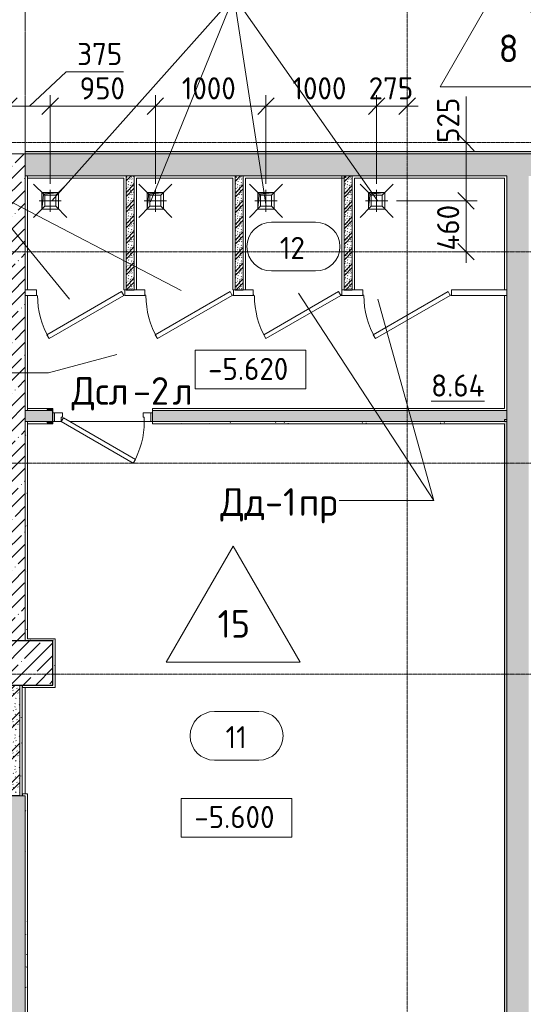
# Model space of a CAD drawing. Header units: millimetres. Extents: x 93132 to 156147, y -10965 to 65044.
# Tile 19 of 58: x 121419 to 125971, y 25618 to 34510. Entities that reach past the tile are written whole.
import ezdxf

# ---------------------------------------------------------------- set-up
doc = ezdxf.new("R2010")
doc.units = ezdxf.units.MM
doc.linetypes.add('3_ Штрих_ 1 х 1 мм', pattern=[2, 1, -1])
doc.linetypes.add('4_ Штрихпунктир_ 10 х 2 мм', pattern=[14, 10, -2, 0, -2])
for name, color, linetype, lineweight in [('A-ANNO-DIMS', 7, 'Continuous', 5), ('A-ANNO-DIMS-100', 7, 'Continuous', 5), ('A-AREA', 7, '3_ Штрих_ 1 х 1 мм', 13), ('A-AREA-IDEN', 7, 'Continuous', 5), ('A-DETL-GENF', 7, 'Continuous', 13), ('A-DOOR', 7, 'Continuous', 13), ('A-DOOR-FRAM', 7, 'Continuous', 13), ('A-DOOR-IDEN', 7, 'Continuous', 5), ('A-FLOR', 7, 'Continuous', 13), ('A-FLOR-IDEN', 7, 'Continuous', 5), ('A-WALL', 7, 'Continuous', 13), ('A-WALL-PATT', 7, 'Continuous', 13), ('G-ANNO-DIMS', 7, 'Continuous', 5), ('G-ANNO-TEXT', 7, 'Continuous', 5), ('I-WALL', 7, 'Continuous', 13), ('M-EQPM', 7, 'Continuous', 13), ('P-SANR-FIXT', 7, 'Continuous', 13), ('S-COLS', 7, 'Continuous', 25), ('S-GRID', 7, 'Continuous', 5)]:
    doc.layers.add(name, color=color, linetype=linetype, lineweight=lineweight)
doc.styles.add('GOST Common_2', font='GOST_Common.ttf', dxfattribs={"height": 200})
doc.styles.add('GOST Common_3', font='GOST_Common.ttf', dxfattribs={"height": 250})
doc.dimstyles.new('2_мм', dxfattribs={"dimscale": 304.8, "dimtxt": 201.142999, "dimasz": 0.492126, "dimexe": 0.328084, "dimexo": 0.492126, "dimgap": 0, "dimtad": 1, "dimdec": 0, "dimdsep": 46, "dimtxsty": 'GOST Common_2', "dimblk1": 'OBLIQUE', "dimblk2": 'OBLIQUE', "dimsah": 1, "dimcen": 0.09, "dimdle": 0.328084, "dimadec": 5, "dimazin": 2, "dimtfac": 1, "dimtdec": 4, "dimtix": 1, "dimtmove": 0, "dimatfit": 3, "dimfxl": 1, "dimtvp": 1, "dimtolj": 1, "dimtzin": 0, "dimarcsym": 2})
doc.dimstyles.new('2_мм_1', dxfattribs={"dimscale": 304.8, "dimtxt": 201.142999, "dimasz": 0.492126, "dimexe": 0.328084, "dimexo": 0.492126, "dimgap": 0, "dimtad": 1, "dimdec": 0, "dimdsep": 46, "dimtxsty": 'GOST Common_2', "dimblk1": 'OBLIQUE', "dimblk2": 'OBLIQUE', "dimsah": 1, "dimcen": 0.09, "dimdle": 0.328084, "dimadec": 5, "dimazin": 2, "dimtfac": 1, "dimtdec": 4, "dimtix": 1, "dimtmove": 1, "dimatfit": 3, "dimfxl": 1, "dimtvp": 1, "dimtolj": 1, "dimtzin": 0, "dimarcsym": 2})
pattern_1 = [(0, (0, 0), (203.2, 50.8), [3.353, -149.047, 3.353, -149.047, -812.8]), (0, (0, 0), (203.2, 50.8), [-304.8, 3.353, -301.447, 3.353, -149.047, -355.6]), (0, (0, 0), (203.2, 50.8), [-762, 3.353, -98.247, 3.353, -250.647]), (120, (76.2, 25.4), (-145.59409, 150.576362), [3.353, -149.047, 3.353, -149.047, -812.8]), (120, (76.2, 25.4), (-145.59409, 150.576362), [-304.8, 3.353, -301.447, 3.353, -149.047, -355.6]), (120, (76.2, 25.4), (-145.59409, 150.576362), [-762, 3.353, -98.247, 3.353, -250.647]), (240, (101.6, 127), (-57.60591, -201.376362), [3.353, -149.047, 3.353, -149.047, -812.8]), (240, (101.6, 127), (-57.60591, -201.376362), [-304.8, 3.353, -301.447, 3.353, -149.047, -355.6]), (240, (101.6, 127), (-57.60591, -201.376362), [-762, 3.353, -98.247, 3.353, -250.647])]
pattern_2 = [(45, (0, 0), (-114.04925, 114.04925), []), (45, (114.05, 0), (-114.04925, 114.04925), [201.612, -40.322, 3.353, -36.97])]
pattern_3 = [(135, (150.28, 188.64), (-282.8427, 3e-14), [5, -395]), (135, (174.9, 237.36), (-282.8427, 3e-14), [5, -395]), (135, (211.96, 236.53), (-282.8427, 3e-14), [5, -395]), (135, (114.96, 223.96), (-282.8427, 3e-14), [5, -395]), (135, (77.54, 223.96), (-282.8427, 3e-14), [5, -395]), (135, (57.44, 184.52), (-282.8427, 3e-14), [5, -395]), (135, (66.21, 142.9), (-282.8427, 3e-14), [5, -395]), (135, (107.33, 161), (-282.8427, 3e-14), [5, -395]), (135, (99.08, 130.94), (-282.8427, 3e-14), [5, -395]), (135, (22.6, 136.46), (-282.8427, 3e-14), [5, -395]), (135, (21.16, 168.08), (-282.8427, 3e-14), [5, -395]), (135, (46.13, 96.12), (-282.8427, 3e-14), [5, -395]), (135, (3.54, 74.6), (-282.8427, 3e-14), [5, -395]), (135, (40.3, 47.56), (-282.8427, 3e-14), [5, -395]), (135, (39.77, 18.47), (-282.8427, 3e-14), [5, -395]), (135, (76.94, 37.28), (-282.8427, 3e-14), [5, -395]), (135, (114.18, 62.4), (-282.8427, 3e-14), [5, -395]), (135, (139.87, 90.2), (-282.8427, 3e-14), [5, -395]), (135, (141.44, 15.82), (-282.8427, 3e-14), [5, -395]), (135, (188.69, 26.73), (-282.8427, 3e-14), [5, -395]), (135, (176.14, 51.36), (-282.8427, 3e-14), [5, -395]), (135, (177.03, 0), (-282.8427, 3e-14), [5, -395]), (135, (276.61, 8.22), (-282.8427, 3e-14), [5, -395]), (135, (271.19, 31.72), (-282.8427, 3e-14), [5, -395]), (135, (268.29, 119.65), (-282.8427, 3e-14), [5, -395]), (135, (237.92, 101.95), (-282.8427, 3e-14), [5, -395]), (135, (237.92, 158.27), (-282.8427, 3e-14), [5, -395]), (135, (260.4, 204.35), (-282.8427, 3e-14), [5, -395]), (135, (275.54, 235.4), (-282.8427, 3e-14), [5, -395]), (135, (117.62, 268.96), (-282.8427, 3e-14), [5, -395]), (135, (203.62, 273.83), (-282.8427, 3e-14), [5, -395]), (135, (47.24, 279.3), (-282.8427, 3e-14), [5, -395]), (135, (23.2, 266.16), (-282.8427, 3e-14), [5, -395]), (135, (42.78, 232.52), (-282.8427, 3e-14), [5, -395]), (135, (177.76, 90.57), (-282.8427, 3e-14), [5, -395]), (135, (181.12, 121.8), (-282.8427, 3e-14), [5, -395]), (135, (206.73, 172.06), (-282.8427, 3e-14), [5, -395]), (135, (143.14, 136.62), (-282.8427, 3e-14), [5, -395]), (135, (211.51, 131.86), (-282.8427, 3e-14), [5, -395]), (135, (81.47, 95.1), (-282.8427, 3e-14), [5, -395]), (135, (235.13, 60.46), (-282.8427, 3e-14), [5, -395]), (135, (242.24, 4.89), (-282.8427, 3e-14), [5, -395]), (45, (0, 106.07), (-282.8427, 0), []), (45, (106.07, 0), (-282.8427, 0), []), (45, (176.78, 0), (-282.8427, 0), []), (45, (0, 176.78), (-282.8427, 0), [])]
pattern_4 = [(135, (75.14, 94.32), (-141.42136, 1e-14), [3.353, -196.647]), (135, (87.45, 118.68), (-141.42136, 1e-14), [3.353, -196.647]), (135, (105.98, 118.27), (-141.42136, 1e-14), [3.353, -196.647]), (135, (57.48, 111.98), (-141.42136, 1e-14), [3.353, -196.647]), (135, (38.77, 111.98), (-141.42136, 1e-14), [3.353, -196.647]), (135, (28.72, 92.26), (-141.42136, 1e-14), [3.353, -196.647]), (135, (33.11, 71.45), (-141.42136, 1e-14), [3.353, -196.647]), (135, (53.67, 80.5), (-141.42136, 1e-14), [3.353, -196.647]), (135, (49.54, 65.47), (-141.42136, 1e-14), [3.353, -196.647]), (135, (11.3, 68.23), (-141.42136, 1e-14), [3.353, -196.647]), (135, (10.58, 84.04), (-141.42136, 1e-14), [3.353, -196.647]), (135, (23.07, 48.06), (-141.42136, 1e-14), [3.353, -196.647]), (135, (1.77, 37.3), (-141.42136, 1e-14), [3.353, -196.647]), (135, (20.15, 23.78), (-141.42136, 1e-14), [3.353, -196.647]), (135, (19.88, 9.23), (-141.42136, 1e-14), [3.353, -196.647]), (135, (38.47, 18.64), (-141.42136, 1e-14), [3.353, -196.647]), (135, (57.09, 31.2), (-141.42136, 1e-14), [3.353, -196.647]), (135, (69.94, 45.09), (-141.42136, 1e-14), [3.353, -196.647]), (135, (70.72, 7.91), (-141.42136, 1e-14), [3.353, -196.647]), (135, (94.34, 13.36), (-141.42136, 1e-14), [3.353, -196.647]), (135, (88.07, 25.68), (-141.42136, 1e-14), [3.353, -196.647]), (135, (88.51, 0), (-141.42136, 1e-14), [3.353, -196.647]), (135, (138.31, 4.11), (-141.42136, 1e-14), [3.353, -196.647]), (135, (135.6, 15.86), (-141.42136, 1e-14), [3.353, -196.647]), (135, (134.14, 59.83), (-141.42136, 1e-14), [3.353, -196.647]), (135, (118.96, 50.98), (-141.42136, 1e-14), [3.353, -196.647]), (135, (118.96, 79.14), (-141.42136, 1e-14), [3.353, -196.647]), (135, (130.2, 102.18), (-141.42136, 1e-14), [3.353, -196.647]), (135, (137.77, 117.7), (-141.42136, 1e-14), [3.353, -196.647]), (135, (58.81, 134.48), (-141.42136, 1e-14), [3.353, -196.647]), (135, (101.81, 136.91), (-141.42136, 1e-14), [3.353, -196.647]), (135, (23.62, 139.65), (-141.42136, 1e-14), [3.353, -196.647]), (135, (11.6, 133.08), (-141.42136, 1e-14), [3.353, -196.647]), (135, (21.39, 116.26), (-141.42136, 1e-14), [3.353, -196.647]), (135, (88.88, 45.28), (-141.42136, 1e-14), [3.353, -196.647]), (135, (90.56, 60.9), (-141.42136, 1e-14), [3.353, -196.647]), (135, (103.36, 86.03), (-141.42136, 1e-14), [3.353, -196.647]), (135, (71.57, 68.31), (-141.42136, 1e-14), [3.353, -196.647]), (135, (105.76, 65.93), (-141.42136, 1e-14), [3.353, -196.647]), (135, (40.73, 47.55), (-141.42136, 1e-14), [3.353, -196.647]), (135, (117.56, 30.23), (-141.42136, 1e-14), [3.353, -196.647]), (135, (121.12, 2.44), (-141.42136, 1e-14), [3.353, -196.647]), (45, (0, 53.03), (-141.42136, 0), []), (45, (53.03, 0), (-141.42136, 0), []), (45, (88.39, 0), (-141.42136, 0), []), (45, (0, 88.39), (-141.42136, 0), [])]

# ---------------------------------------------------------------- blocks, each defined once
blk = doc.blocks.new('Наметкина 10_РД_АР_П_Отделка_R21_rvt-1--01_Подвал_МП_часть Г')
at = {"layer": 'A-WALL-PATT', "lineweight": 5}
h = blk.add_hatch(dxfattribs=at)
h.set_pattern_fill('FP_6', color=256, style=0, pattern_type=2)
h.set_pattern_definition(pattern_1)
h.paths.add_polyline_path([(131470, 33300), (131470, 33320), (131220, 33320), (131220, 33300)])
h.paths.add_polyline_path([(130120, 33300), (130120, 33320), (121470, 33320), (121470, 33300), (127963.1, 33300)])
h = blk.add_hatch(dxfattribs=at)
h.set_pattern_fill('FP_6', color=256, style=0, pattern_type=2)
h.set_pattern_definition(pattern_1)
h.paths.add_polyline_path([(121490, 28900), (121490, 30880), (121470, 30880), (121470, 28900)])
h = blk.add_hatch(dxfattribs=at)
h.set_pattern_fill('FP_6', color=256, style=0, pattern_type=2)
h.set_pattern_definition(pattern_1)
h.paths.add_polyline_path([(124817.3, 30860), (125800, 30860), (125800, 30880), (122620, 30880), (122620, 30860), (123244.4, 30860)])
h.paths.add_polyline_path([(121668, 30860), (121720, 30860), (121720, 30870), (121668, 30870), (121668, 30873.3), (121669.3, 30876.5), (121672.5, 30877.8), (121707.7, 30877.8), (121713, 30880), (121490, 30880), (121490, 30860)])
h = blk.add_hatch(dxfattribs=at)
h.set_pattern_fill('FP_6', color=256, style=0, pattern_type=2)
h.set_pattern_definition(pattern_1)
h.paths.add_polyline_path([(125800, 24395), (125820, 24395), (125820, 30900), (125800, 30900), (125800, 24584.5)])
h = blk.add_hatch(dxfattribs=at)
h.set_pattern_fill('FP_6', color=256, style=0, pattern_type=2)
h.set_pattern_definition(pattern_1)
h.paths.add_polyline_path([(121720, 28900), (121740, 28900), (121740, 28920), (121490, 28920), (121490, 28900), (121671.5, 28900)])
h = blk.add_hatch(dxfattribs=at)
h.set_pattern_fill('FP_6', color=256, style=0, pattern_type=2)
h.set_pattern_definition(pattern_1)
h.paths.add_polyline_path([(121740, 28500), (121740, 28900), (121720, 28900), (121720, 28500)])
h = blk.add_hatch(dxfattribs=at)
h.set_pattern_fill('FP_6', color=256, style=0, pattern_type=2)
h.set_pattern_definition(pattern_1)
h.paths.add_polyline_path([(121420, 27500), (121440, 27500), (121440, 28500), (121420, 28500)])
h = blk.add_hatch(dxfattribs=at)
h.set_pattern_fill('FP_6', color=256, style=0, pattern_type=2)
h.set_pattern_definition(pattern_1)
h.paths.add_polyline_path([(121671.5, 28480), (121740, 28480), (121740, 28500), (121440, 28500), (121440, 28480)])
h = blk.add_hatch(dxfattribs=at)
h.set_pattern_fill('FP_6', color=256, style=0, pattern_type=2)
h.set_pattern_definition(pattern_1)
h.paths.add_polyline_path([(121470, 24375), (121490, 24375), (121490, 27520), (121470, 27520), (121470, 24584.5)])
at = {"layer": 'A-WALL'}
for p, q in [((130120, 33320), (121470, 33320)), ((121470, 33320), (121470, 33300)), ((121470, 33300), (130120, 33300)), ((121470, 33100), (121470, 32070)), ((121490, 33100), (121470, 33100)), ((121490, 32070), (121490, 33100)), ((122380, 33100), (121490, 33100)), ((121490, 33100), (121490, 33080)), ((121490, 33080), (122360, 33080)), ((122360, 33080), (122360, 32070)), ((122380, 33080), (122380, 33100)), ((122380, 32070), (122380, 33080)), ((123365, 33100), (122455, 33100)), ((122455, 33100), (122455, 33080)), ((122455, 33080), (122455, 32070)), ((122475, 33080), (123345, 33080)), ((122475, 32070), (122475, 33080)), ((123345, 33080), (123345, 32070)), ((123365, 33080), (123365, 33100)), ((123365, 32070), (123365, 33080)), ((124330, 33100), (123440, 33100)), ((123440, 33100), (123440, 33080)), ((123440, 33080), (123440, 32070)), ((123460, 33080), (124330, 33080)), ((123460, 32070), (123460, 33080)), ((124330, 33080), (124330, 33100)), ((124350, 33080), (124330, 33080)), ((124330, 33080), (124330, 32070)), ((124350, 32070), (124350, 33080)), ((125800, 33100), (124425, 33100)), ((124425, 33100), (124425, 33080)), ((124425, 33080), (124425, 32070)), ((124445, 33080), (125800, 33080)), ((124445, 32070), (124445, 33080)), ((125820, 33100), (125800, 33100)), ((125800, 33080), (125800, 32070)), ((125820, 32070), (125820, 33100)), ((121470, 32070), (121490, 32070)), ((121470, 32020), (121470, 30980)), ((121490, 32020), (121470, 32020)), ((121490, 30980), (121490, 32020)), ((122360, 32070), (122380, 32070)), ((122455, 32070), (122475, 32070)), ((123345, 32070), (123365, 32070)), ((123440, 32070), (123460, 32070)), ((124330, 32070), (124350, 32070)), ((124425, 32070), (124445, 32070)), ((125800, 32070), (125820, 32070)), ((125820, 32020), (125800, 32020)), ((125800, 32020), (125800, 31000)), ((125820, 31000), (125820, 32020)), ((121470, 30980), (121490, 30980)), ((121720, 31000), (121490, 31000)), ((121490, 31000), (121490, 30980)), ((121490, 30980), (121713, 30980)), ((121720, 30990), (121720, 31000)), ((125800, 31000), (122620, 31000)), ((122620, 31000), (122620, 30980)), ((122620, 30980), (125820, 30980)), ((125820, 30980), (125820, 31000)), ((121470, 30880), (121470, 28900)), ((121490, 30880), (121470, 30880)), ((121713, 30880), (121490, 30880)), ((121490, 30880), (121490, 30860)), ((121490, 28920), (121490, 30880)), ((121490, 30860), (121720, 30860)), ((121720, 30860), (121720, 30870)), ((125800, 30880), (122620, 30880)), ((122620, 30880), (122620, 30860)), ((122620, 30860), (125800, 30860)), ((125820, 30900), (125800, 30900)), ((125800, 30900), (125800, 30880)), ((125800, 30860), (125800, 24395)), ((125820, 24395), (125820, 30900)), ((121470, 28900), (121490, 28900)), ((121740, 28920), (121490, 28920)), ((121490, 28900), (121720, 28900)), ((121720, 28900), (121720, 28500)), ((121740, 28900), (121740, 28920)), ((121740, 28500), (121740, 28900)), ((121420, 28500), (121420, 27500)), ((121440, 28500), (121420, 28500)), ((121720, 28500), (121440, 28500)), ((121440, 27520), (121440, 28480)), ((121440, 28480), (121740, 28480)), ((121740, 28480), (121740, 28500)), ((121420, 27500), (121440, 27500)), ((121470, 27520), (121440, 27520)), ((121440, 27500), (121470, 27500)), ((121490, 27520), (121470, 27520)), ((121470, 27500), (121470, 24375)), ((121490, 24375), (121490, 27520))]:
    blk.add_line(p, q, dxfattribs=at)
at = {"layer": 'A-WALL', "lineweight": 25}
for p, q in [((121440, 28500), (121440, 28480)), ((121440, 27520), (121440, 27500))]:
    blk.add_line(p, q, dxfattribs=at)
blk = doc.blocks.new('АР_Дверь однопольная - 900х2100h_750__служебные-6014414--01_Подвал_МП_часть Г')
at = {"layer": 'A-DOOR'}
for p, q in [((-274.5, 425), (-294.5, 390.4)), ((-294.5, 390.4), (355, 15.4)), ((375, 50), (-274.5, 425)), ((355, 15.4), (375, 50))]:
    blk.add_line(p, q, dxfattribs=at)
at = {"layer": 'A-DOOR', "lineweight": 5}
blk.add_arc((375, 50), 750, 150, 180, dxfattribs=at)
at = {"layer": 'A-DOOR-FRAM'}
for p, q in [((-435, 50), (-450, 50)), ((-375, 50), (-435, 50)), ((-435, 50), (-435, -30)), ((-375, 10), (-375, 50)), ((-365, 10), (-375, 10)), ((-365, -30), (-365, 10)), ((375, 10), (365, 10)), ((365, 10), (365, -30)), ((435, 50), (375, 50)), ((375, 50), (375, 10)), ((435, -30), (435, 50)), ((435, 50), (450, 50)), ((-435, -30), (-450, -30)), ((-435, -30), (-365, -30)), ((365, -30), (435, -30)), ((435, -30), (450, -30))]:
    blk.add_line(p, q, dxfattribs=at)
blk = doc.blocks.new('АР_Дверь однопольная - 800х2100h_650__душевые-6019181--01_Подвал_МП_часть Г')
at = {"layer": 'A-DOOR'}
for p, q in [((285.5, 415), (-390, 25)), ((-370, -9.6), (305.5, 380.4)), ((305.5, 380.4), (285.5, 415)), ((-390, 25), (-370, -9.6))]:
    blk.add_line(p, q, dxfattribs=at)
at = {"layer": 'A-DOOR', "lineweight": 5}
blk.add_arc((-390, 25), 780, 360, 30, dxfattribs=at)
at = {"layer": 'A-DOOR-FRAM'}
for p, q in [((-395, 25), (-400, 25)), ((-395, 20), (-400, 20)), ((395, 25), (400, 25)), ((395, 20), (400, 20))]:
    blk.add_line(p, q, dxfattribs=at)
blk = doc.blocks.new('АР_Канал вертикальный прямоугольный - ВК-5405404--01_Подвал_МП_часть Г')
at = {"layer": 'A-DETL-GENF'}
blk.add_hatch(color=256, dxfattribs=at).paths.add_polyline_path([(-75, -75), (-60, 60), (75, 75), (-75, 75)])
at = {"layer": 'A-DETL-GENF', "linetype": '3_ Штрих_ 1 х 1 мм'}
for p, q in [((75, 75), (-75, 75)), ((-75, 75), (-75, -75)), ((75, 75), (-75, 75)), ((-75, 75), (-75, -75)), ((-75, -75), (-60, 60)), ((-75, -75), (-60, 60)), ((-60, 60), (75, 75)), ((-60, 60), (75, 75)), ((75, -75), (75, 75)), ((-75, -75), (75, -75))]:
    blk.add_line(p, q, dxfattribs=at)
at = {"layer": 'M-EQPM'}
for p, q in [((-75, -75), (-75, 75)), ((-75, 75), (75, 75)), ((75, 75), (75, -75)), ((75, -75), (-75, -75))]:
    blk.add_line(p, q, dxfattribs=at)
blk = doc.blocks.new('АР_Трап - 100-100-V15--01_Подвал_МП_часть Г')
at = {"layer": 'P-SANR-FIXT'}
for p, q in [((-50, 50), (-150, 150)), ((0, -100), (0, 100)), ((50, 50), (150, 150)), ((-100, 0), (100, 0)), ((-50, -50), (-50, 50)), ((50, 50), (-50, 50)), ((50, -50), (50, 50)), ((-50, -50), (-150, -150)), ((-50, -50), (50, -50)), ((50, -50), (150, -150))]:
    blk.add_line(p, q, dxfattribs=at)
blk = doc.blocks.new('АР_Фахверк_ _Швеллер полки параллельные_ - 12П-6013685--01_Подвал_МП_часть Г')
at = {"layer": 'S-COLS'}
blk.add_hatch(color=256, dxfattribs=at).paths.add_polyline_path([(35.4, -60), (35.4, -56.7), (34.1, -53.5), (30.9, -52.2), (-4.3, -52.2), (-9.6, -50), (-11.8, -44.7), (-11.8, 44.7), (-9.6, 50), (-4.3, 52.2), (30.9, 52.2), (34.1, 53.5), (35.4, 56.7), (35.4, 60), (-16.6, 60), (-16.6, -60)])
for p, q in [((35.4, 60), (-16.6, 60)), ((-16.6, 60), (-16.6, -60)), ((-11.8, -44.7), (-11.8, 44.7)), ((-4.3, 52.2), (30.9, 52.2)), ((35.4, 56.7), (35.4, 60)), ((-16.6, -60), (35.4, -60)), ((30.9, -52.2), (-4.3, -52.2)), ((35.4, -60), (35.4, -56.7))]:
    blk.add_line(p, q, dxfattribs=at)
for centre, radius, start, end in [((-4.3, 44.7), 7.5, 90, 180), ((30.9, 56.7), 4.5, 270, 360), ((-4.3, -44.7), 7.5, 180, 270), ((30.9, -56.7), 4.5, 360, 90)]:
    blk.add_arc(centre, radius, start, end, dxfattribs=at)
blk = doc.blocks.new('Марка помещения _Номер_ - 2 мм-68851--01_Подвал_МП_часть Г')
at = {"layer": 'A-AREA-IDEN'}
for p, q in [((-2.027, 2.21), (1.973, 2.21)), ((-2.027, -2.19), (1.973, -2.19))]:
    blk.add_line(p, q, dxfattribs=at)
for centre, start, end in [((-2.027, 0.01), 90, 270), ((1.973, 0.01), 270, 90)]:
    blk.add_arc(centre, 2.2, start, end, dxfattribs=at)
blk = doc.blocks.new('Марка полов - Марка полов-4106608--01_Подвал_МП_часть Г')
at = {"layer": 'A-FLOR-IDEN'}
for p, q in [((0, 7), (-6.062, -3.5)), ((6.062, -3.5), (0, 7)), ((-6.062, -3.5), (6.062, -3.5))]:
    blk.add_line(p, q, dxfattribs=at)
blk = doc.blocks.new('Высотные отметки - Frame_2-749557--01_Подвал_МП_часть Г')
at = {"layer": 'G-ANNO-DIMS'}
for p, q in [((-5, 3.5), (-5, 0)), ((5, 3.5), (-5, 3.5)), ((5, 0), (5, 3.5)), ((-5, 0), (5, 0))]:
    blk.add_line(p, q, dxfattribs=at)
blk = doc.blocks.new('DIMBLOCK182--01_Подвал_МП_часть Г')
at = {"layer": 'A-ANNO-DIMS-100', "transparency": 16777216}
for p, q in [((121838.8, 34039), (121507.5, 33728.8)), ((122358.1, 34039), (121838.8, 34039)), ((121320, 33684.9), (121320, 33828.8)), ((121695, 33028), (121695, 33828.8)), ((121220, 33728.8), (121695, 33728.8)), ((121320, 33728.8), (121320, 33684.9)), ((121695, 33728.8), (121695, 33028))]:
    blk.add_line(p, q, dxfattribs=at)
at = {"layer": 'A-ANNO-DIMS-100', "lineweight": 25, "transparency": 16777216}
for p, q in [((121320, 33728.8), (121395, 33803.8)), ((121695, 33728.8), (121770, 33803.8)), ((121320, 33728.8), (121245, 33653.8)), ((121695, 33728.8), (121620, 33653.8))]:
    blk.add_line(p, q, dxfattribs=at)
at = {"layer": 'A-ANNO-DIMS-100', "color": 0, "transparency": 16777216, "insert": (121938.8, 34300.3), "char_height": 200, "width": 503.198, "attachment_point": 1, "line_spacing_factor": 1.022761, "style": 'GOST Common_2'}
blk.add_mtext('375', dxfattribs=at)
blk = doc.blocks.new('_Oblique')
at = {"color": 0, "linetype": 'ByBlock', "lineweight": -2}
blk.add_line((-0.5, -0.5), (0.5, 0.5), dxfattribs=at)
blk = doc.blocks.new('DIMBLOCK183--01_Подвал_МП_часть Г')
at = {"layer": 'A-ANNO-DIMS-100', "transparency": 16777216}
for p, q in [((121695, 33028), (121695, 33828.8)), ((122645, 33028), (122645, 33828.8)), ((121695, 33728.8), (122645, 33728.8)), ((121695, 33728.8), (121695, 33028)), ((122645, 33728.8), (122645, 33028))]:
    blk.add_line(p, q, dxfattribs=at)
at = {"layer": 'A-ANNO-DIMS-100', "lineweight": 25, "transparency": 16777216}
for p, q in [((121695, 33728.8), (121770, 33803.8)), ((122645, 33728.8), (122720, 33803.8)), ((121695, 33728.8), (121620, 33653.8)), ((122645, 33728.8), (122570, 33653.8))]:
    blk.add_line(p, q, dxfattribs=at)
at = {"layer": 'A-ANNO-DIMS-100', "color": 0, "transparency": 16777216, "insert": (121960.3, 33990.2), "char_height": 200, "width": 503.198, "attachment_point": 1, "line_spacing_factor": 1.022761, "style": 'GOST Common_2'}
blk.add_mtext('950', dxfattribs=at)
blk = doc.blocks.new('DIMBLOCK184--01_Подвал_МП_часть Г')
at = {"layer": 'A-ANNO-DIMS-100', "transparency": 16777216}
for p, q in [((122645, 33028), (122645, 33828.8)), ((123645, 33028), (123645, 33828.8)), ((122645, 33728.8), (123645, 33728.8)), ((122645, 33728.8), (122645, 33028)), ((123645, 33728.8), (123645, 33028))]:
    blk.add_line(p, q, dxfattribs=at)
at = {"layer": 'A-ANNO-DIMS-100', "lineweight": 25, "transparency": 16777216}
for p, q in [((122645, 33728.8), (122720, 33803.8)), ((123645, 33728.8), (123720, 33803.8)), ((122645, 33728.8), (122570, 33653.8)), ((123645, 33728.8), (123570, 33653.8))]:
    blk.add_line(p, q, dxfattribs=at)
at = {"layer": 'A-ANNO-DIMS-100', "color": 0, "transparency": 16777216, "insert": (122884.2, 33990.2), "char_height": 200, "width": 625.93, "attachment_point": 1, "line_spacing_factor": 1.022761, "style": 'GOST Common_2'}
blk.add_mtext('1000', dxfattribs=at)
blk = doc.blocks.new('DIMBLOCK185--01_Подвал_МП_часть Г')
at = {"layer": 'A-ANNO-DIMS-100', "transparency": 16777216}
for p, q in [((123645, 33028), (123645, 33828.8)), ((124645, 33028), (124645, 33828.8)), ((123645, 33728.8), (124645, 33728.8)), ((123645, 33728.8), (123645, 33028)), ((124645, 33728.8), (124645, 33028))]:
    blk.add_line(p, q, dxfattribs=at)
at = {"layer": 'A-ANNO-DIMS-100', "lineweight": 25, "transparency": 16777216}
for p, q in [((123645, 33728.8), (123720, 33803.8)), ((124645, 33728.8), (124720, 33803.8)), ((123645, 33728.8), (123570, 33653.8)), ((124645, 33728.8), (124570, 33653.8))]:
    blk.add_line(p, q, dxfattribs=at)
at = {"layer": 'A-ANNO-DIMS-100', "color": 0, "transparency": 16777216, "insert": (123884.2, 33990.2), "char_height": 200, "width": 625.93, "attachment_point": 1, "line_spacing_factor": 1.022761, "style": 'GOST Common_2'}
blk.add_mtext('1000', dxfattribs=at)
blk = doc.blocks.new('DIMBLOCK186--01_Подвал_МП_часть Г')
at = {"layer": 'A-ANNO-DIMS-100', "transparency": 16777216}
for p, q in [((124645, 33028), (124645, 33828.8)), ((124920, 33684.9), (124920, 33828.8)), ((124645, 33728.8), (125020, 33728.8)), ((124645, 33728.8), (124645, 33028)), ((124920, 33728.8), (124920, 33684.9))]:
    blk.add_line(p, q, dxfattribs=at)
at = {"layer": 'A-ANNO-DIMS-100', "lineweight": 25, "transparency": 16777216}
for p, q in [((124645, 33728.8), (124720, 33803.8)), ((124920, 33728.8), (124995, 33803.8)), ((124645, 33728.8), (124570, 33653.8)), ((124920, 33728.8), (124845, 33653.8))]:
    blk.add_line(p, q, dxfattribs=at)
at = {"layer": 'A-ANNO-DIMS-100', "color": 0, "transparency": 16777216, "insert": (124572.8, 33990.2), "char_height": 200, "width": 503.198, "attachment_point": 1, "line_spacing_factor": 1.022761, "style": 'GOST Common_2'}
blk.add_mtext('275', dxfattribs=at)
blk = doc.blocks.new('DIMBLOCK187--01_Подвал_МП_часть Г')
at = {"layer": 'A-ANNO-DIMS-100', "lineweight": 25, "transparency": 16777216}
for p, q in [((125452.5, 32875), (125377.5, 32950)), ((125452.5, 32875), (125527.5, 32800)), ((125452.5, 32415), (125377.5, 32490)), ((125452.5, 32415), (125527.5, 32340))]:
    blk.add_line(p, q, dxfattribs=at)
at = {"layer": 'A-ANNO-DIMS-100', "transparency": 16777216}
for p, q in [((124823.2, 32875), (125552.5, 32875)), ((125452.5, 32875), (124823.2, 32875)), ((125452.5, 32315), (125452.5, 32875)), ((125496.5, 32415), (125352.5, 32415)), ((125452.5, 32415), (125496.5, 32415))]:
    blk.add_line(p, q, dxfattribs=at)
at = {"layer": 'A-ANNO-DIMS-100', "color": 0, "transparency": 16777216, "insert": (125191.2, 32425.1), "char_height": 200, "width": 527.745, "attachment_point": 1, "rotation": 90, "line_spacing_factor": 1.022761, "style": 'GOST Common_2'}
blk.add_mtext('460', dxfattribs=at)
blk = doc.blocks.new('DIMBLOCK188--01_Подвал_МП_часть Г')
at = {"layer": 'A-ANNO-DIMS-100', "transparency": 16777216}
for p, q in [((125452.5, 33816.9), (125452.5, 33297.6)), ((125452.5, 32875), (125452.5, 33500)), ((125496.5, 33400), (125352.5, 33400)), ((125452.5, 33400), (125496.5, 33400)), ((125452.5, 33297.6), (125452.5, 33137.5)), ((124823.2, 32875), (125552.5, 32875)), ((125452.5, 32875), (124823.2, 32875))]:
    blk.add_line(p, q, dxfattribs=at)
at = {"layer": 'A-ANNO-DIMS-100', "lineweight": 25, "transparency": 16777216}
for p, q in [((125452.5, 33400), (125377.5, 33475)), ((125452.5, 33400), (125527.5, 33325)), ((125452.5, 32875), (125377.5, 32950)), ((125452.5, 32875), (125527.5, 32800))]:
    blk.add_line(p, q, dxfattribs=at)
at = {"layer": 'A-ANNO-DIMS-100', "color": 0, "transparency": 16777216, "insert": (125191.2, 33397.6), "char_height": 200, "width": 503.198, "attachment_point": 1, "rotation": 90, "line_spacing_factor": 1.022761, "style": 'GOST Common_2'}
blk.add_mtext('525', dxfattribs=at)

msp = doc.modelspace()

# ---------------------------------------------------------------- hatches: boundary and pattern name
at = {"layer": 'A-WALL-PATT', "lineweight": 5}
h = msp.add_hatch(dxfattribs=at)
h.set_pattern_fill('FP_1', color=256, style=0, pattern_type=2)
h.set_pattern_definition(pattern_2)
h.paths.add_polyline_path([(121470, 28900), (121470, 33300), (121220, 33300), (121220, 28900)])
h.paths.add_polyline_path([(121220, 34900), (121470, 34900), (121470, 35000), (121220, 35000)])
h = msp.add_hatch(dxfattribs=at)
h.set_pattern_fill('FP_2', color=256, style=0, pattern_type=2)
h.set_pattern_definition(pattern_3)
h.paths.add_polyline_path([(131220, 33100), (131470, 33100), (131470, 33300), (131220, 33300), (131220, 33118.054678)])
h.paths.add_polyline_path([(130120, 33100), (130120, 33300), (121470, 33300), (121470, 33100), (127963.075878, 33100)])
h = msp.add_hatch(dxfattribs=at)
h.set_pattern_fill('FP_3', color=256, style=0, pattern_type=2)
h.set_pattern_definition(pattern_4)
h.paths.add_polyline_path([(122455, 32070), (122455, 33100), (122380, 33100), (122380, 32070)])
h = msp.add_hatch(dxfattribs=at)
h.set_pattern_fill('FP_3', color=256, style=0, pattern_type=2)
h.set_pattern_definition(pattern_4)
h.paths.add_polyline_path([(123440, 32070), (123440, 33100), (123365, 33100), (123365, 32070)])
h = msp.add_hatch(dxfattribs=at)
h.set_pattern_fill('FP_3', color=256, style=0, pattern_type=2)
h.set_pattern_definition(pattern_4)
h.paths.add_polyline_path([(124425, 32070), (124425, 33100), (124350, 33100), (124350, 32070)])
h = msp.add_hatch(dxfattribs=at)
h.set_pattern_fill('FP_2', color=256, style=0, pattern_type=2)
h.set_pattern_definition(pattern_3)
h.paths.add_polyline_path([(126020, 24125), (126020, 33100), (125820, 33100), (125820, 24125)])
h = msp.add_hatch(dxfattribs=at)
h.set_pattern_fill('FP_2', color=256, style=0, pattern_type=2)
h.set_pattern_definition(pattern_3)
h.paths.add_polyline_path([(125820, 30880), (125820, 30980), (122620, 30980), (122620, 30880), (124817.280608, 30880)])
h.paths.add_polyline_path([(121671.485337, 30880), (121713.004668, 30880), (121715.2, 30885.3), (121715.2, 30974.7), (121713.003301, 30980), (121470, 30980), (121470, 30880)])
h = msp.add_hatch(dxfattribs=at)
h.set_pattern_fill('FP_2', color=256, style=0, pattern_type=2)
h.set_pattern_definition(pattern_3)
h.paths.add_polyline_path([(121420, 27500), (121420, 28500), (121220, 28500), (121220, 27500)])
h = msp.add_hatch(dxfattribs=at)
h.set_pattern_fill('FP_1', color=256, style=0, pattern_type=2)
h.set_pattern_definition(pattern_2)
h.paths.add_polyline_path([(121220, 8250), (121470, 8250), (121470, 14800), (121220, 14800), (121220, 9650.832338)])
h.paths.add_polyline_path([(121220, 16250), (121470, 16250), (121470, 22365), (121220, 22365), (121220, 16450)])
h.paths.add_polyline_path([(121220, 23815), (121470, 23815), (121470, 27500), (121220, 27500), (121220, 24584.519282)])
at = {"layer": 'S-COLS', "lineweight": 5}
h = msp.add_hatch(dxfattribs=at)
h.set_pattern_fill('FP_1', color=256, style=0, pattern_type=2)
h.set_pattern_definition(pattern_2)
h.paths.add_polyline_path([(121720, 28500), (121720, 28900), (120720, 28900), (120720, 28500), (121671.485337, 28500)])

# ---------------------------------------------------------------- linework, layer by layer
at = {"layer": 'A-AREA'}
msp.add_line((121470.003695, 34900), (121470.003695, 33320), dxfattribs=at)
at = {"layer": 'A-DOOR-IDEN'}
for p, q in [((122878.882799, 32063.415349), (121010.306383, 33036.421807)), ((121868.841493, 31987.301944), (121010.306383, 33035.500365)), ((123938.144871, 32040.498435), (125162.17679, 30168.446397)), ((124654.716424, 31987.301944), (125162.17679, 30168.446397)), ((125162.17679, 30168.446397), (124305.435228, 30168.446397)), ((125162.17679, 30168.446397), (124305.435228, 30168.446397))]:
    msp.add_line(p, q, dxfattribs=at)
at = {"layer": 'A-FLOR'}
for p, q in [((121735, 30880), (121720.003695, 30880)), ((122545, 30880), (121875, 30880)), ((122620, 30880), (122605, 30880)), ((121470.003695, 28480), (121470.003695, 27520))]:
    msp.add_line(p, q, dxfattribs=at)
at = {"layer": 'A-FLOR-IDEN'}
for p, q in [((122295.89278, 31486.453478), (121680.844907, 31319.781209)), ((121680.844907, 31319.781209), (121065.797033, 31319.781209))]:
    msp.add_line(p, q, dxfattribs=at)
at = {"layer": 'A-WALL'}
for p, q in [((121470, 33300), (121220, 33300)), ((121470, 28900), (121470, 33100)), ((121220, 28900), (121470, 28900)), ((121470, 27500), (121420, 27500)), ((121470, 23815), (121470, 27500))]:
    msp.add_line(p, q, dxfattribs=at)
at = {"layer": 'A-WALL', "lineweight": 25}
for p, q in [((122380, 32070), (122455, 32070)), ((123365, 32070), (123440, 32070)), ((124350, 32070), (124425, 32070)), ((121420, 27500), (121220, 27500))]:
    msp.add_line(p, q, dxfattribs=at)
at = {"layer": 'G-ANNO-DIMS'}
for p, q in [((123508.062521, 31174.910375), (123503.815779, 31174.910375)), ((123481.776255, 27127.823648), (123379.247456, 27127.823648))]:
    msp.add_line(p, q, dxfattribs=at)
at = {"layer": 'G-ANNO-TEXT'}
for p in [(121710.611587, 32873.509854), (122600.665964, 32866.045013), (123646.714157, 32823.169333), (124656.254579, 32869.726914)]:
    msp.add_line(p, (123356.206745, 34722.275545), dxfattribs=at)
at = {"layer": 'I-WALL'}
for p, q in [((130120, 33300), (121470, 33300)), ((121470, 33300), (121470, 33100)), ((121470, 33100), (125820, 33100)), ((122380, 33100), (122380, 32070)), ((122455, 32070), (122455, 33100)), ((123365, 33100), (123365, 32070)), ((123440, 32070), (123440, 33100)), ((124350, 33100), (124350, 32070)), ((124425, 32070), (124425, 33100)), ((125820, 33100), (125820, 24125)), ((121570, 32070), (121470, 32070)), ((121470, 32020), (121570, 32020)), ((121570, 32020), (121570, 32070)), ((122380, 32070), (122370, 32070)), ((122370, 32070), (122370, 32020)), ((122370, 32020), (122550, 32020)), ((122550, 32070), (122455, 32070)), ((122550, 32020), (122550, 32070)), ((123365, 32070), (123350, 32070)), ((123350, 32070), (123350, 32020)), ((123350, 32020), (123530, 32020)), ((123530, 32070), (123440, 32070)), ((123530, 32020), (123530, 32070)), ((124350, 32070), (124330, 32070)), ((124330, 32070), (124330, 32020)), ((124330, 32020), (124520, 32020)), ((124520, 32070), (124425, 32070)), ((124520, 32020), (124520, 32070)), ((125820, 32070), (125320, 32070)), ((125320, 32070), (125320, 32020)), ((125320, 32020), (125820, 32020)), ((121713.003301, 30980), (121470, 30980)), ((125820, 30980), (122620, 30980)), ((122620, 30980), (122620, 30880)), ((121470, 30880), (121713.003301, 30880)), ((122620, 30880), (125820, 30880)), ((121420, 28500), (121220, 28500)), ((121420, 27500), (121420, 28500))]:
    msp.add_line(p, q, dxfattribs=at)
at = {"layer": 'S-COLS'}
for p, q in [((121720, 28900), (120720, 28900)), ((121720, 28500), (121720, 28900)), ((120720, 28500), (121720, 28500))]:
    msp.add_line(p, q, dxfattribs=at)
at = {"layer": 'S-GRID', "linetype": '4_ Штрихпунктир_ 10 х 2 мм'}
for p, q in [((124920, -1911.296705), (124920, 63183.748364)), ((134543.645795, 33400), (93931.72004, 33400)), ((134543.645795, 33400), (94908.239269, 33400)), ((134543.645795, 32415), (104705.052177, 32415)), ((134543.645795, 30505), (104705.052177, 30505)), ((134543.645795, 28600), (104705.052177, 28600))]:
    msp.add_line(p, q, dxfattribs=at)

# ---------------------------------------------------------------- block references
at = {"lineweight": 5}
msp.add_blockref('Наметкина 10_РД_АР_П_Отделка_R21_rvt-1--01_Подвал_МП_часть Г', (0, 0), dxfattribs=at)
at = {"layer": 'A-AREA-IDEN', "xscale": 99.99999999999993, "yscale": 99.99999999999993, "zscale": 99.99999999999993}
for p in [(123896.010703, 32459.774081), (123382.091998, 28041.594371)]:
    msp.add_blockref('Марка помещения _Номер_ - 2 мм-68851--01_Подвал_МП_часть Г', p, dxfattribs=at)
at = {"layer": 'A-DOOR', "rotation": 180}
for name, p in [('АР_Дверь однопольная - 800х2100h_650__душевые-6019181--01_Подвал_МП_часть Г', (121970, 32045)), ('АР_Дверь однопольная - 800х2100h_650__душевые-6019181--01_Подвал_МП_часть Г', (122950, 32045)), ('АР_Дверь однопольная - 800х2100h_650__душевые-6019181--01_Подвал_МП_часть Г', (123930, 32045)), ('АР_Дверь однопольная - 800х2100h_650__душевые-6019181--01_Подвал_МП_часть Г', (124920, 32045)), ('АР_Дверь однопольная - 900х2100h_750__служебные-6014414--01_Подвал_МП_часть Г', (122170, 30930))]:
    msp.add_blockref(name, p, dxfattribs=at)
at = {"layer": 'A-FLOR-IDEN', "xscale": 99.99999999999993, "yscale": 99.99999999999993, "zscale": 99.99999999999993}
for p in [(125824.2925, 34254.04129), (123347.89873, 29056.556823)]:
    msp.add_blockref('Марка полов - Марка полов-4106608--01_Подвал_МП_часть Г', p, dxfattribs=at)
at = {"layer": 'G-ANNO-DIMS', "xscale": 99.99999999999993, "yscale": 99.99999999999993, "zscale": 99.99999999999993}
for p in [(123503.815779, 31174.910375), (123379.247456, 27127.823648)]:
    msp.add_blockref('Высотные отметки - Frame_2-749557--01_Подвал_МП_часть Г', p, dxfattribs=at)
at = {"layer": 'M-EQPM'}
for p in [(121695, 32875), (122645, 32875), (123645, 32875), (124645, 32875)]:
    msp.add_blockref('АР_Канал вертикальный прямоугольный - ВК-5405404--01_Подвал_МП_часть Г', p, dxfattribs=at)
at = {"layer": 'P-SANR-FIXT'}
for p in [(121695, 32875), (122645, 32875), (123645, 32875), (124645, 32875)]:
    msp.add_blockref('АР_Трап - 100-100-V15--01_Подвал_МП_часть Г', p, dxfattribs=at)
at = {"layer": 'S-COLS', "rotation": 180}
msp.add_blockref('АР_Фахверк_ _Швеллер полки параллельные_ - 12П-6013685--01_Подвал_МП_часть Г', (121703.4, 30930), dxfattribs=at)

# ---------------------------------------------------------------- texts
at = {"layer": 'A-AREA-IDEN', "char_height": 200, "attachment_point": 1, "style": 'GOST Common_2'}
for s, insert, width in [('12', (123770.496507, 32548.517263), 296.624375), ('\\L8.64', (125137.750741, 31306.102494), 625.31625), ('11', (123280.077802, 28130.337553), 240.50625)]:
    msp.add_mtext(s, dxfattribs=dict(at, insert=insert, width=width))
at = {"layer": 'A-DOOR-IDEN', "char_height": 250, "attachment_point": 1, "style": 'GOST Common_3'}
for s, insert, width in [('Дсл', (121887.408856, 31282.119573), 673.4175), ('-2', (122443.033856, 31282.119573), 432.91125), ('\\fGOST Common|b0|i0|c204|p34|;л', (122800.221356, 31282.119573), 216.455625), ('Дд', (123233.435228, 30279.37348), 489.029375), ('Дд', (123233.435228, 30279.37348), 489.029375), ('-1', (123636.924811, 30279.37348), 368.77625), ('-1', (123636.924811, 30279.37348), 368.77625), ('пр', (123941.195645, 30279.37348), 432.91125), ('пр', (123941.195645, 30279.37348), 432.91125)]:
    msp.add_mtext(s, dxfattribs=dict(at, insert=insert, width=width))
at = {"layer": 'A-FLOR-IDEN', "char_height": 250, "attachment_point": 1, "style": 'GOST Common_3'}
for s, insert, width in [('\\fGOST Common|b0|i0|c204|p34|;8', (125747.416216, 34376.102962), 216.455625), ('15', (123208.022447, 29178.618495), 368.77625)]:
    msp.add_mtext(s, dxfattribs=dict(at, insert=insert, width=width))
at = {"layer": 'G-ANNO-DIMS', "char_height": 200, "width": 917.17566319, "attachment_point": 1, "line_spacing_factor": 1.022761, "style": 'GOST Common_2'}
for s, insert in [('-5.620', (123121.659253, 31456.276036)), ('-5.600', (122997.09093, 27409.189309))]:
    msp.add_mtext(s, dxfattribs=dict(at, insert=insert))

# ---------------------------------------------------------------- dimensions: what is measured, and where the dimension line sits
at = {"layer": 'A-ANNO-DIMS'}
dim = msp.add_linear_dim(base=(121695, 33728.803727), p1=(121320, 33834.869744), p2=(121695, 32878.048), dimstyle='2_мм_1', override={"dimpost": '<>', "dimfxl": 1027.683244}, dxfattribs=at)
dim.commit()
dim.dimension.update_dxf_attribs({"geometry": 'DIMBLOCK182--01_Подвал_МП_часть Г', "text_midpoint": (122190.372829, 34167.006838), "dimtype": 160})
for base, p1, p2, override, picture, middle in [((122645, 33728.803727), (121695, 32878.048), (122645, 32878.048), {"dimpost": '<>', "dimfxl": 950}, 'DIMBLOCK183--01_Подвал_МП_часть Г', (122170, 33828.803727)), ((123645, 33728.803727), (122645, 32878.048), (123645, 32878.048), {"dimpost": '<>', "dimfxl": 1000}, 'DIMBLOCK184--01_Подвал_МП_часть Г', (123145, 33828.803727)), ((124645, 33728.803727), (123645, 32878.048), (124645, 32878.048), {"dimpost": '<>', "dimfxl": 1000}, 'DIMBLOCK185--01_Подвал_МП_часть Г', (124145, 33828.803727)), ((124920, 33728.803727), (124645, 32878.048), (124920, 33834.869744), {"dimpost": '<>', "dimfxl": 995.556553}, 'DIMBLOCK186--01_Подвал_МП_часть Г', (124782.5, 33828.803727))]:
    dim = msp.add_linear_dim(base=base, p1=p1, p2=p2, dimstyle='2_мм', override=override, dxfattribs=at)
    dim.commit()
    dim.dimension.update_dxf_attribs({"geometry": picture, "text_midpoint": middle})
dim = msp.add_linear_dim(base=(125452.527092, 33400), p1=(124673.218365, 32875), p2=(125346.461075, 33400), angle=90, dimstyle='2_мм_1', override={"dimpost": '<>', "dimfxl": 853.74513}, dxfattribs=at)
dim.commit()
dim.dimension.update_dxf_attribs({"geometry": 'DIMBLOCK188--01_Подвал_МП_часть Г', "text_midpoint": (125324.494765, 33649.153028), "dimtype": 160, "text_rotation": 90})
dim = msp.add_linear_dim(base=(125452.527092, 32875), p1=(125346.461075, 32415), p2=(124673.218365, 32875), angle=90, dimstyle='2_мм', override={"dimpost": '<>', "dimfxl": 815.386869}, dxfattribs=at)
dim.commit()
dim.dimension.update_dxf_attribs({"geometry": 'DIMBLOCK187--01_Подвал_МП_часть Г', "text_midpoint": (125352.527092, 32645)})

doc.saveas('drawing.dxf')
